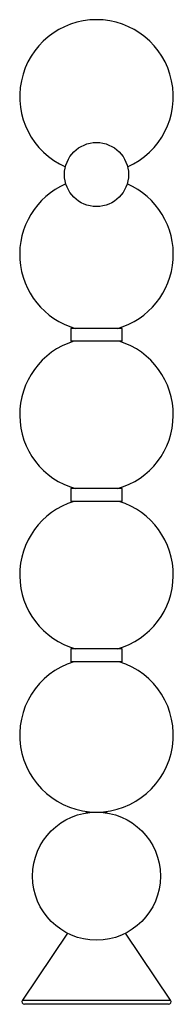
# Paper-space layout '_Normal a' of a CAD drawing. Header units: millimetres. Extents: x -60 to 60, y 0 to 768.
import ezdxf

# ---------------------------------------------------------------- set-up
doc = ezdxf.new("R2010")
doc.units = ezdxf.units.MM

psp = doc.layouts.new('_Normal a')

# ---------------------------------------------------------------- linework, layer by layer
at = {"color": 7, "linetype": 'Continuous', "lineweight": 25}
for p, q in [((-20, 527.3), (-20, 517.3)), ((20, 527.3), (-20, 527.3)), ((20, 517.3), (20, 527.3)), ((20, 517.3), (-20, 517.3)), ((-20, 402.3), (-20, 392.3)), ((20, 402.3), (-20, 402.3)), ((20, 392.3), (20, 402.3)), ((20, 392.3), (-20, 392.3)), ((-20, 277.3), (-20, 267.3)), ((20, 277.3), (-20, 277.3)), ((20, 267.3), (20, 277.3)), ((20, 267.3), (-20, 267.3)), ((-8, 150), (-8, 149.36)), ((-8, 150), (8, 150)), ((8, 149.36), (8, 150)), ((-22.62, 55.41), (-57.9, 3.12)), ((57.9, 3.12), (22.62, 55.41)), ((56.24, 0), (-56.24, 0))]:
    psp.add_line(p, q, dxfattribs=at)
at = {"color": 8, "linetype": 'Continuous', "lineweight": 25}
psp.add_line((-57.9, 3.12), (57.9, 3.12), dxfattribs=at)
at = {"color": 7, "linetype": 'Continuous', "lineweight": 25}
for centre, radius in [((0, 647.35), 25), ((0, 100), 50)]:
    psp.add_circle(centre, radius, dxfattribs=at)
for centre, radius, start, end in [((0, 708.15), 60, 293.87654, 246.12346), ((0, 585), 60, 113.47866, 254.09071), ((0, 585), 60, 285.90929, 66.52134), ((0, 460), 60, 107.25968, 254.09071), ((0, 460), 60, 285.90929, 72.74032), ((0, 335), 60, 107.25968, 254.09071), ((0, 335), 60, 285.90929, 72.74032), ((0, 210), 60, 107.25968, 72.74032), ((-56.24, 2), 2, 146, 270), ((56.24, 2), 2, 270, 34)]:
    psp.add_arc(centre, radius, start, end, dxfattribs=at)

doc.saveas('drawing.dxf')
